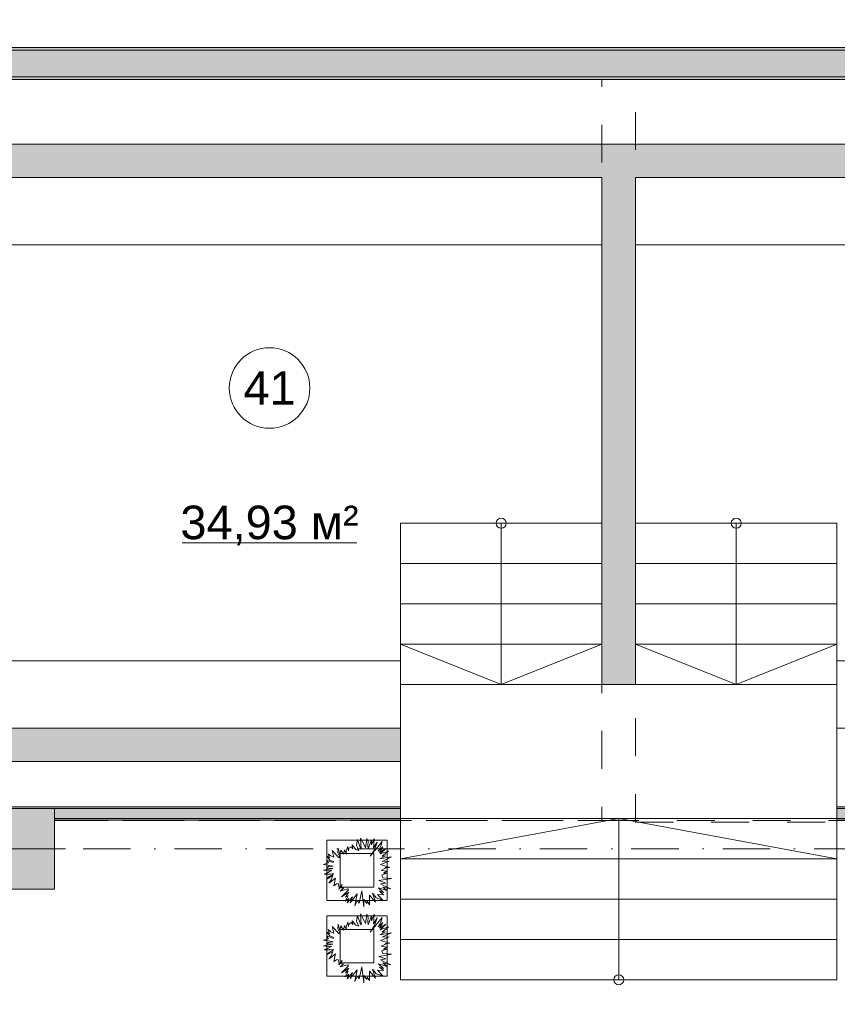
# Model space of a CAD drawing. Header units: millimetres. Extents: x 0 to 1184, y 0 to 836.
# Tile 85 of 241: x 352 to 413, y 618 to 691. Entities that reach past the tile are written whole.
import ezdxf
from ezdxf.xclip import XClip

# ---------------------------------------------------------------- set-up
doc = ezdxf.new("R2010")
doc.units = ezdxf.units.MM
doc.header["$MEASUREMENT"] = 0
doc.header["$XCLIPFRAME"] = 0
doc.linetypes.add('Штриховая', pattern=[5.644444, 2.822222, -2.822222])
doc.linetypes.add('Штрихпунктирная', pattern=[6.702778, 3.527778, -1.763889, 0, -1.411111])
for name, color, linetype in [('Интерьер - Мебель', 7, 'Continuous'), ('Конструктив - Колонны', 7, 'Continuous'), ('Конструктив - Лестницы в бассейны', 7, 'Continuous'), ('Конструктив - стены бассейнов жб нов', 7, 'Continuous'), ('Конструктив - Стены Блок 200 нов', 7, 'Continuous'), ('Элемент Модели - Зона', 7, 'Continuous'), ('Элемент Модели - Оси', 7, 'Continuous')]:
    doc.layers.add(name, color=color, linetype=linetype)
doc.styles.add('СГЕНЕРИР_СТИЛЬ_3', font='txt')

# ---------------------------------------------------------------- blocks, each defined once
blk = doc.blocks.new('Чертеж_4_4', base_point=(-278.479, 89.564))
at = {"layer": 'Конструктив - Колонны', "linetype": 'Continuous', "lineweight": 0, "true_color": 0x000000}
blk.add_hatch(color=18, dxfattribs=at).paths.add_polyline_path([(348.521, 626.564), (354.521, 626.564), (354.521, 632.564), (348.521, 632.564)])
at = {"layer": 'Конструктив - стены бассейнов жб нов', "linetype": 'Continuous', "lineweight": 0, "true_color": 0x000000}
for points in [[(340.272, 679.564), (452.772, 679.564), (452.772, 682.064), (340.272, 682.064)], [(395.272, 679.564), (395.272, 641.814), (397.772, 641.814), (397.772, 679.564)], [(340.272, 636.064), (380.271, 636.064), (380.271, 638.564), (340.272, 638.564)], [(332.902, 632.564), (380.271, 632.564), (380.271, 632.689), (332.902, 632.689)], [(354.521, 632.564), (354.521, 631.814), (380.271, 631.814), (380.271, 632.564)], [(460.142, 632.689), (412.772, 632.689), (412.772, 632.564), (460.142, 632.564)], [(412.772, 632.564), (412.772, 631.814), (438.522, 631.814), (438.522, 632.564)], [(354.521, 631.689), (380.271, 631.689), (380.271, 631.814), (354.521, 631.814)], [(412.772, 631.814), (412.772, 631.689), (438.522, 631.689), (438.522, 631.814)]]:
    blk.add_hatch(color=18, dxfattribs=at).paths.add_polyline_path(points)
at = {"layer": 'Конструктив - Стены Блок 200 нов', "linetype": 'Continuous', "lineweight": 0, "true_color": 0x000000}
for points in [[(466.521, 689.064), (329.821, 689.064), (329.821, 687.064), (466.521, 687.064)], [(466.321, 689.264), (330.021, 689.264), (330.021, 689.064), (466.321, 689.064)], [(460.142, 687.064), (332.902, 687.064), (332.902, 686.864), (460.142, 686.864)]]:
    blk.add_hatch(color=18, dxfattribs=at).paths.add_polyline_path(points)
at = {"layer": 'Интерьер - Мебель', "color": 7, "linetype": 'Continuous', "lineweight": 15}
for p, q in [((374.779, 630.219), (374.779, 625.719)), ((379.279, 630.219), (374.779, 630.219)), ((379.279, 625.719), (379.279, 630.219)), ((375.779, 629.219), (375.779, 626.719)), ((378.279, 629.219), (375.779, 629.219)), ((378.279, 626.719), (378.279, 629.219)), ((375.779, 626.719), (378.279, 626.719)), ((374.779, 625.719), (379.279, 625.719)), ((374.779, 624.57), (374.779, 620.07)), ((379.279, 624.57), (374.779, 624.57)), ((379.279, 620.07), (379.279, 624.57)), ((375.779, 623.57), (375.779, 621.07)), ((378.279, 623.57), (375.779, 623.57)), ((378.279, 621.07), (378.279, 623.57)), ((375.779, 621.07), (378.279, 621.07)), ((374.779, 620.07), (379.279, 620.07))]:
    blk.add_line(p, q, dxfattribs=at)
at = {"layer": 'Интерьер - Мебель', "color": 252, "linetype": 'Continuous', "lineweight": 5, "flags": 128}
for points in [[(378.963, 627.417), (379.6, 627.362), (378.671, 627.197), (379.185, 627.012), (378.793, 626.955), (378.961, 626.853), (379.557, 626.579), (378.949, 626.716), (379.255, 626.457), (378.633, 626.658), (379.005, 626.31), (378.703, 626.401), (379.017, 626.142), (378.562, 626.173), (378.947, 625.754), (378.453, 625.917), (378.185, 626.263), (378.42, 625.594), (377.954, 626.106), (377.97, 625.402), (377.787, 625.661), (377.757, 625.491), (377.551, 625.785), (377.534, 625.243), (377.392, 626.432), (377.204, 625.521), (377.066, 625.73), (376.879, 625.329), (377.05, 626.206), (376.539, 625.556), (376.692, 625.995), (376.301, 625.544), (376.422, 625.869), (376.152, 625.669), (376.381, 626.069), (376.172, 625.974), (376.432, 626.329), (375.879, 625.987), (376.414, 626.501), (376.356, 626.579), (375.771, 626.417), (376.039, 626.633), (375.825, 626.654), (375.935, 626.91), (375.679, 626.572), (375.718, 626.666), (375.632, 626.972), (375.5, 626.95), (375.32, 626.815), (375.382, 627.167), (375.443, 627.386), (374.943, 627.007), (375.119, 627.254), (375.242, 627.576), (374.778, 627.313), (374.992, 627.521), (375.22, 627.639), (375.275, 627.729), (375.068, 627.691), (374.599, 627.679), (374.851, 627.781), (375.173, 627.972), (374.9, 627.93), (374.548, 627.989), (375.225, 628.104), (374.779, 628.128), (374.923, 628.241), (375.26, 628.285), (374.882, 628.359), (374.551, 628.409), (374.791, 628.51), (374.907, 628.519), (374.791, 628.734), (375.257, 628.541), (375.286, 628.62), (375.014, 628.731), (374.779, 629.015), (374.976, 628.896), (374.884, 629.195), (375.098, 629.042), (375.305, 628.939), (375.272, 629.143), (375.188, 629.442), (375.712, 628.895), (375.721, 629.013), (375.598, 629.267), (375.644, 629.61), (375.752, 629.121), (375.828, 629.475), (376.04, 629.161), (376.112, 629.501), (376.243, 629.173), (376.241, 629.414), (376.342, 629.747), (376.406, 629.427), (376.436, 629.61), (376.625, 629.72), (376.736, 629.576), (376.677, 629.855), (376.938, 629.523), (377.179, 629.446), (377.003, 629.828), (377.084, 630.261), (377.275, 629.676), (377.349, 629.553), (377.304, 630.373), (377.589, 629.804), (377.677, 629.647), (377.772, 630.339), (377.87, 630.102), (377.84, 629.812), (377.872, 629.565), (378.117, 630.216), (378.104, 629.86), (378.308, 630.339), (378.277, 629.906), (378.268, 629.638), (378.547, 630.07), (378.335, 629.504), (378.013, 629.015), (378.897, 630.104), (378.803, 629.759), (378.602, 629.393), (378.969, 629.722), (378.715, 629.297), (379.185, 629.599), (378.753, 629.183), (379.389, 629.397), (378.909, 629.016), (379.165, 629.034), (378.744, 628.81), (379.593, 628.97), (379.252, 628.801), (378.912, 628.634), (379.437, 628.656), (379.061, 628.497), (378.797, 628.39), (379.473, 628.184), (379.185, 628.173), (379.1, 628.089), (378.833, 627.955), (379.269, 627.893), (379.003, 627.75), (379.221, 627.747), (378.883, 627.61)], [(378.963, 621.769), (379.6, 621.713), (378.671, 621.549), (379.185, 621.363), (378.793, 621.307), (378.961, 621.204), (379.557, 620.931), (378.949, 621.067), (379.255, 620.809), (378.633, 621.009), (379.005, 620.661), (378.703, 620.752), (379.017, 620.493), (378.562, 620.524), (378.947, 620.105), (378.453, 620.268), (378.185, 620.614), (378.42, 619.945), (377.954, 620.457), (377.97, 619.753), (377.787, 620.012), (377.757, 619.842), (377.551, 620.136), (377.534, 619.594), (377.392, 620.783), (377.204, 619.873), (377.066, 620.082), (376.879, 619.68), (377.05, 620.557), (376.539, 619.907), (376.692, 620.346), (376.301, 619.895), (376.422, 620.22), (376.152, 620.021), (376.381, 620.42), (376.172, 620.325), (376.432, 620.68), (375.879, 620.339), (376.414, 620.852), (376.356, 620.931), (375.771, 620.769), (376.039, 620.985), (375.825, 621.005), (375.935, 621.261), (375.679, 620.924), (375.718, 621.018), (375.632, 621.323), (375.5, 621.301), (375.32, 621.166), (375.382, 621.518), (375.443, 621.737), (374.943, 621.359), (375.119, 621.605), (375.242, 621.928), (374.778, 621.664), (374.992, 621.872), (375.22, 621.991), (375.275, 622.08), (375.068, 622.042), (374.599, 622.031), (374.851, 622.132), (375.173, 622.323), (374.9, 622.281), (374.548, 622.34), (375.225, 622.455), (374.779, 622.48), (374.923, 622.592), (375.26, 622.637), (374.882, 622.71), (374.551, 622.76), (374.791, 622.861), (374.907, 622.871), (374.791, 623.086), (375.257, 622.892), (375.286, 622.971), (375.014, 623.083), (374.779, 623.366), (374.976, 623.247), (374.884, 623.546), (375.098, 623.393), (375.305, 623.29), (375.272, 623.495), (375.188, 623.793), (375.712, 623.246), (375.721, 623.364), (375.598, 623.618), (375.644, 623.961), (375.752, 623.472), (375.828, 623.826), (376.04, 623.512), (376.112, 623.852), (376.243, 623.525), (376.241, 623.765), (376.342, 624.098), (376.406, 623.778), (376.436, 623.961), (376.625, 624.071), (376.736, 623.928), (376.677, 624.206), (376.938, 623.874), (377.179, 623.797), (377.003, 624.179), (377.084, 624.612), (377.275, 624.028), (377.349, 623.904), (377.304, 624.724), (377.589, 624.155), (377.677, 623.999), (377.772, 624.69), (377.87, 624.453), (377.84, 624.164), (377.872, 623.916), (378.117, 624.567), (378.104, 624.211), (378.308, 624.691), (378.277, 624.257), (378.268, 623.989), (378.547, 624.422), (378.335, 623.856), (378.013, 623.367), (378.897, 624.455), (378.803, 624.11), (378.602, 623.744), (378.969, 624.073), (378.715, 623.648), (379.185, 623.95), (378.753, 623.535), (379.389, 623.748), (378.909, 623.367), (379.165, 623.385), (378.744, 623.161), (379.593, 623.321), (379.252, 623.152), (378.912, 622.986), (379.437, 623.007), (379.061, 622.849), (378.797, 622.742), (379.473, 622.536), (379.185, 622.524), (379.1, 622.44), (378.833, 622.306), (379.269, 622.244), (379.003, 622.101), (379.221, 622.098), (378.883, 621.962)]]:
    blk.add_lwpolyline(points, close=True, dxfattribs=at)
at = {"layer": 'Конструктив - Колонны', "color": 251, "linetype": 'Continuous', "lineweight": 5, "true_color": 0x575757}
blk.add_line((352.321, 629.564), (355.321, 629.564), dxfattribs=at)
at = {"layer": 'Конструктив - Колонны', "color": 251, "linetype": 'Continuous', "lineweight": 15, "true_color": 0x575757, "flags": 128}
blk.add_lwpolyline([(348.521, 626.564), (354.521, 626.564), (354.521, 632.564), (348.521, 632.564)], close=True, dxfattribs=at)
at = {"layer": 'Конструктив - Лестницы в бассейны', "color": 7, "linetype": 'Continuous', "lineweight": 15, "flags": 128}
for points in [[(340.272, 638.564), (380.271, 638.564), (380.271, 643.564), (345.272, 643.564), (345.272, 674.564), (395.272, 674.564), (395.272, 679.564), (340.272, 679.564)], [(397.771, 674.564), (397.771, 679.564), (452.771, 679.564), (452.771, 638.564), (412.772, 638.564), (412.772, 643.564), (447.771, 643.564), (447.771, 674.564), (402.771, 674.564)], [(380.272, 641.814), (380.272, 631.814), (412.772, 631.814), (412.772, 641.814)]]:
    blk.add_lwpolyline(points, close=True, dxfattribs=at)
for points in [[(388.147, 653.814, -1), (387.397, 653.814, -1)], [(404.897, 653.814, 1), (405.647, 653.814, 1)], [(396.896, 619.814, 1), (396.146, 619.814, 1)]]:
    blk.add_lwpolyline(points, format="xyb", close=True, dxfattribs=at)
at = {"layer": 'Конструктив - стены бассейнов жб нов', "color": 251, "linetype": 'Continuous', "lineweight": 20, "true_color": 0x575757}
for p, q in [((380.271, 632.564), (354.521, 632.564)), ((438.522, 632.564), (412.772, 632.564)), ((354.521, 631.814), (380.271, 631.814)), ((412.772, 631.814), (438.522, 631.814))]:
    blk.add_line(p, q, dxfattribs=at)
at = {"layer": 'Конструктив - стены бассейнов жб нов', "color": 251, "linetype": 'Continuous', "lineweight": 20, "true_color": 0x575757, "flags": 128}
for points in [[(455.272, 682.064), (337.772, 682.064)], [(340.272, 679.564), (395.272, 679.564)], [(395.272, 679.564), (395.272, 641.814)], [(397.772, 641.814), (397.772, 679.564)], [(397.772, 679.564), (452.772, 679.564)], [(395.272, 641.814), (397.772, 641.814)], [(380.271, 638.564), (340.272, 638.564)], [(380.271, 636.064), (380.271, 638.564)], [(340.272, 636.064), (380.271, 636.064)], [(380.271, 632.689), (332.902, 632.689)], [(460.142, 632.689), (412.772, 632.689)], [(354.521, 631.689), (380.271, 631.689)], [(412.772, 631.689), (438.522, 631.689)]]:
    blk.add_lwpolyline(points, dxfattribs=at)
at = {"layer": 'Конструктив - Стены Блок 200 нов', "color": 251, "linetype": 'Continuous', "lineweight": 20, "true_color": 0x575757}
for p, q in [((466.521, 689.064), (329.821, 689.064)), ((332.902, 687.064), (460.142, 687.064))]:
    blk.add_line(p, q, dxfattribs=at)
at = {"layer": 'Конструктив - Стены Блок 200 нов', "color": 251, "linetype": 'Continuous', "lineweight": 20, "true_color": 0x575757, "flags": 128}
for points in [[(466.321, 689.264), (330.021, 689.264)], [(332.902, 686.864), (460.142, 686.864)]]:
    blk.add_lwpolyline(points, dxfattribs=at)
at = {"layer": 'Элемент Модели - Зона', "color": 7, "linetype": 'Continuous', "lineweight": 15}
for p, q in [((380.272, 653.814), (395.272, 653.814)), ((380.272, 650.814), (380.272, 653.814)), ((387.772, 653.814), (387.772, 650.814)), ((395.272, 653.814), (395.272, 650.814)), ((412.772, 653.814), (397.772, 653.814)), ((397.772, 653.814), (397.772, 650.814)), ((405.272, 653.814), (405.272, 650.814)), ((412.772, 650.814), (412.772, 653.814)), ((364.021, 652.353), (377.027, 652.353)), ((395.272, 650.814), (380.272, 650.814)), ((380.272, 650.814), (395.272, 650.814)), ((380.272, 647.814), (380.272, 650.814)), ((387.772, 650.814), (387.772, 644.814)), ((395.272, 650.814), (395.272, 647.814)), ((397.772, 650.814), (412.772, 650.814)), ((412.772, 650.814), (397.772, 650.814)), ((397.772, 650.814), (397.772, 647.814)), ((405.272, 650.814), (405.272, 644.814)), ((412.772, 647.814), (412.772, 650.814)), ((395.272, 647.814), (380.272, 647.814)), ((380.272, 647.814), (395.272, 647.814)), ((380.272, 644.814), (380.272, 647.814)), ((395.272, 647.814), (395.272, 644.814)), ((397.772, 647.814), (412.772, 647.814)), ((412.772, 647.814), (397.772, 647.814)), ((397.772, 647.814), (397.772, 644.814)), ((412.772, 644.814), (412.772, 647.814)), ((395.272, 644.814), (380.272, 644.814)), ((380.272, 644.814), (395.272, 644.814)), ((380.272, 641.814), (380.272, 644.814)), ((387.772, 641.814), (380.272, 644.814)), ((387.772, 644.814), (387.772, 641.814)), ((395.272, 644.814), (387.772, 641.814)), ((395.272, 644.814), (395.272, 641.814)), ((397.772, 644.814), (412.772, 644.814)), ((412.772, 644.814), (397.772, 644.814)), ((397.772, 644.814), (397.772, 641.814)), ((397.772, 644.814), (405.272, 641.814)), ((405.272, 644.814), (405.272, 641.814)), ((405.272, 641.814), (412.772, 644.814)), ((412.772, 641.814), (412.772, 644.814)), ((395.272, 641.814), (380.272, 641.814)), ((397.772, 641.814), (412.772, 641.814)), ((412.772, 631.814), (380.271, 631.814)), ((380.271, 631.814), (380.271, 628.814)), ((396.521, 631.814), (380.271, 628.814)), ((396.521, 628.814), (396.521, 631.814)), ((412.772, 628.814), (396.521, 631.814)), ((412.772, 628.814), (412.772, 631.814)), ((412.772, 628.814), (380.271, 628.814)), ((380.271, 628.814), (380.271, 625.814)), ((380.271, 628.814), (412.772, 628.814)), ((396.521, 622.814), (396.521, 628.814)), ((412.772, 625.814), (412.772, 628.814)), ((412.772, 625.814), (380.271, 625.814)), ((380.271, 625.814), (380.271, 622.814)), ((380.271, 625.814), (412.772, 625.814)), ((412.772, 622.814), (412.772, 625.814)), ((412.772, 622.814), (380.271, 622.814)), ((380.271, 622.814), (380.271, 619.814)), ((380.271, 622.814), (412.772, 622.814)), ((396.521, 619.814), (396.521, 622.814)), ((412.772, 619.814), (412.772, 622.814)), ((380.271, 619.814), (412.772, 619.814))]:
    blk.add_line(p, q, dxfattribs=at)
at = {"layer": 'Элемент Модели - Зона', "color": 7, "linetype": 'Штриховая', "lineweight": 15, "flags": 128}
for points in [[(83.021, 539.138), (82.621, 539.138), (82.621, 452.764), (140.324, 452.764), (140.324, 480.98), (172.947, 513.615), (173.088, 513.474), (173.088, 513.764), (354.521, 513.764), (354.521, 513.564), (495.519, 513.564), (495.519, 513.764), (862.335, 513.764), (894.689, 481.329), (894.722, 477.983), (894.722, 452.614), (895.121, 452.614), (895.121, 432.564), (892.721, 432.564), (892.721, 446.564), (888.521, 446.564), (888.521, 450.564), (804.521, 450.564), (804.521, 446.564), (798.521, 446.564), (798.521, 450.564), (714.721, 450.564), (714.721, 359.264), (798.521, 359.264), (798.521, 366.064), (804.521, 366.064), (804.521, 354.164), (845.321, 354.164), (845.321, 363.264), (846.521, 363.264), (846.521, 301.365), (892.721, 301.365), (892.721, 352.064), (888.021, 352.064), (888.021, 367.064), (892.721, 367.064), (892.721, 417.564), (895.121, 417.564), (895.121, 291.065), (892.721, 291.065), (892.721, 298.965), (714.721, 298.965), (714.721, 236.065), (892.721, 236.065), (892.721, 266.565), (888.522, 266.565), (888.522, 272.82), (892.721, 272.82), (892.721, 276.065), (895.121, 276.065), (895.121, 272.765), (930.021, 272.765), (930.021, 461.615), (923.91, 461.615), (923.91, 539.564), (978.521, 539.564), (978.521, 542.564), (984.521, 542.564), (984.521, 539.564), (1131.771, 539.564), (1131.771, 540.564), (1122.771, 540.564), (1122.771, 564.564), (1048.521, 564.564), (1048.521, 626.364), (1026.821, 626.364), (1026.821, 632.564), (1013.35, 632.564), (984.521, 632.564), (984.521, 626.564), (978.521, 626.564), (978.521, 631.689), (969.519, 631.689), (894.521, 631.689), (894.521, 626.564), (888.521, 626.564), (888.521, 631.689), (804.521, 631.689), (804.521, 626.564), (798.521, 626.564), (798.521, 631.689), (714.521, 631.689), (714.521, 626.564), (708.521, 626.564), (708.521, 631.689), (628.021, 631.689), (628.021, 626.564), (622.021, 626.564), (621.021, 626.564), (621.021, 575.892), (496.022, 575.892), (496.022, 627.564), (496.022, 706.464), (496.122, 706.464), (496.122, 768.064), (468.721, 768.064), (468.721, 686.864), (461.167, 686.864), (461.167, 631.684), (444.522, 631.684), (444.522, 626.564), (438.522, 626.564), (438.522, 631.684), (354.521, 631.684), (354.521, 626.564), (348.521, 626.564), (348.521, 631.684), (331.772, 631.684), (331.772, 554.564), (331.772, 539.564), (264.521, 539.564), (264.521, 536.564), (258.521, 536.564), (258.521, 539.564), (174.521, 539.564), (174.521, 536.564), (168.521, 536.564), (168.521, 539.564), (89.021, 539.564), (89.021, 536.564), (83.021, 536.564)], [(330.021, 689.264), (331.521, 689.264), (374.521, 689.264), (419.521, 689.264), (421.521, 689.264), (464.521, 689.264), (466.321, 689.264), (466.321, 714.563), (466.321, 716.563), (466.321, 717.564), (466.321, 720.364), (444.522, 720.364), (444.522, 716.564), (438.522, 716.564), (438.522, 720.364), (354.521, 720.364), (354.521, 716.564), (348.521, 716.564), (348.521, 720.364), (330.021, 720.364)], [(331.877, 686.864), (331.877, 631.684), (348.521, 631.684), (348.521, 632.564), (354.521, 632.564), (354.521, 631.684), (395.272, 631.684), (395.272, 686.864)], [(397.772, 631.564), (412.772, 631.564), (412.772, 631.684), (438.522, 631.684), (438.522, 632.564), (444.522, 632.564), (444.522, 631.684), (461.167, 631.684), (461.167, 686.864), (397.772, 686.864)]]:
    blk.add_lwpolyline(points, close=True, dxfattribs=at)
at = {"layer": 'Элемент Модели - Зона', "color": 7, "linetype": 'Continuous', "lineweight": 15, "flags": 128}
blk.add_lwpolyline([(373.524, 663.889, 1), (367.524, 663.889, 1)], format="xyb", close=True, dxfattribs=at)
at = {"layer": 'Элемент Модели - Оси', "color": 7, "linetype": 'Штрихпунктирная', "lineweight": 15}
blk.add_line((57.32, 629.564), (1181.052, 629.564), dxfattribs=at)
at = {"layer": 'Элемент Модели - Зона', "color": 7, "linetype": 'Continuous', "lineweight": 15, "char_height": 2.5, "attachment_point": 5, "style": 'СГЕНЕРИР_СТИЛЬ_3'}
for s, insert in [('\\A1;{\\pqc;\\fArial|b0|i0|c204|p38;41}', (370.524, 663.889)), ('\\A1;{\\pqc;\\fArial|b0|i0|c204|p38;34,93 м²}', (370.524, 653.647))]:
    blk.add_mtext(s, dxfattribs=dict(at, insert=insert))

msp = doc.modelspace()

# ---------------------------------------------------------------- block references
at = {"color": 161, "linetype": 'Continuous', "lineweight": 40, "true_color": 0x83aefe}
ref = msp.add_blockref('Чертеж_4_4', (-278.479, 89.564), dxfattribs=at)
XClip(ref).set_block_clipping_path([(57.3201676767, 151.7660533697), (1181.0522393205, 828.727105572)])

doc.saveas('drawing.dxf')
